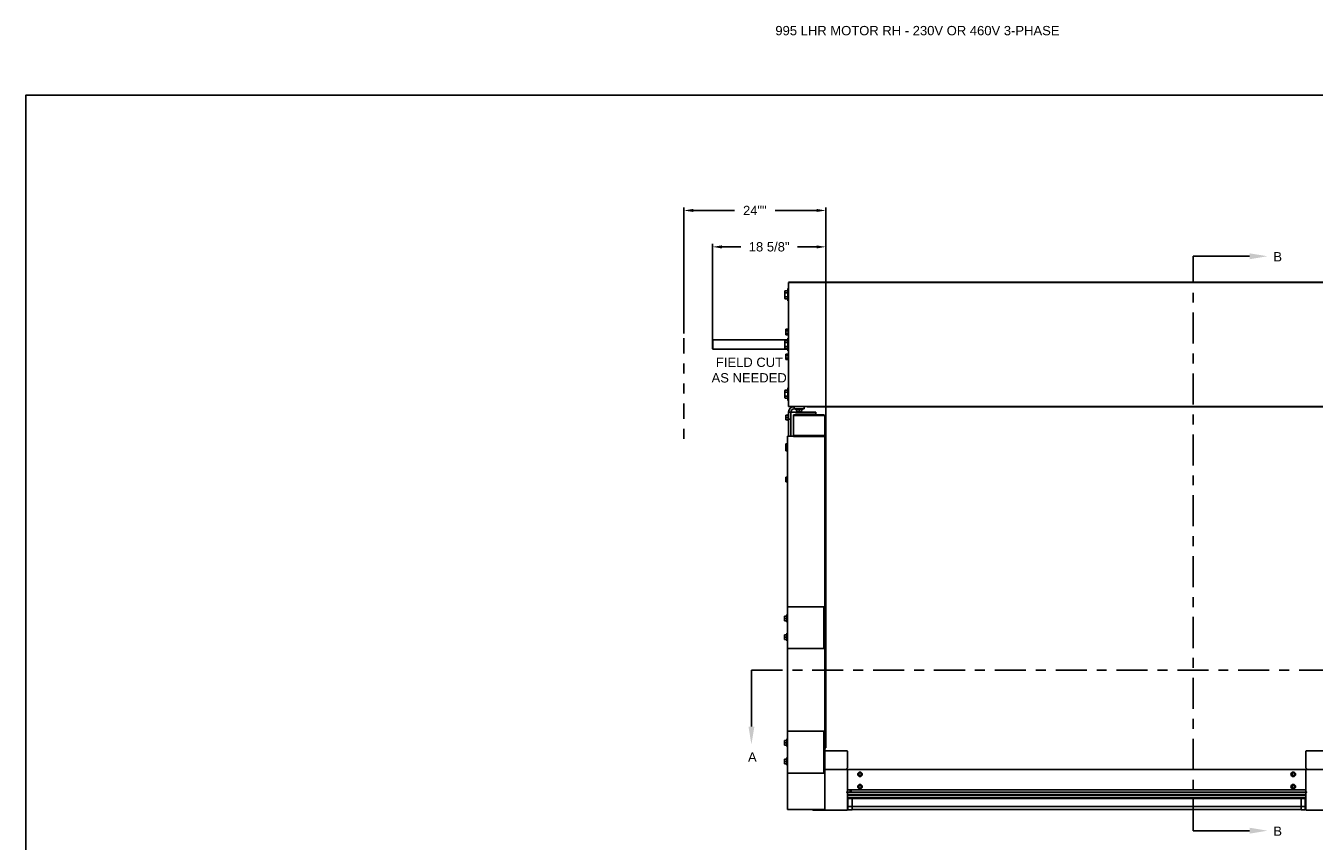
# Model space of a CAD drawing. Header units: inches. Extents: x 144.9 to 238.4, y 214.8 to 247.7.
# Tile 150 of 256: x 169.6 to 182.6, y 220 to 228.2. Entities that reach past the tile are written whole.
import ezdxf
from ezdxf import colors
from ezdxf.entities.mleader import LeaderData, LeaderLine
from ezdxf.math import Vec2, Vec3

# ---------------------------------------------------------------- set-up
doc = ezdxf.new("R2010")
doc.units = ezdxf.units.IN
doc.header["$LTSCALE"] = 0.25
doc.header["$MEASUREMENT"] = 0
doc.linetypes.add('CENTER', pattern=[2, 1.25, -0.25, 0.25, -0.25])
doc.linetypes.add('PHANTOM2', pattern=[1.25, 0.625, -0.125, 0.125, -0.125, 0.125, -0.125])
for name, color, linetype in [('ANNOTATIONS', 1, 'Continuous'), ('HIDDEN', 6, 'PHANTOM2'), ('MOTOR RH', 7, 'Continuous'), ('SECTION CUTS', 6, 'CENTER')]:
    doc.layers.add(name, color=color, linetype=linetype)
doc.styles.add('ARIAL', font='arial.ttf', dxfattribs={"height": 0.09375})
doc.styles.get("Standard").update_dxf_attribs({"font": 'romans.shx'})
doc.dimstyles.new('STANDARD$0', dxfattribs={"dimtxt": 0.09375, "dimasz": 0.09375, "dimexe": 0.03125, "dimexo": 0.046875, "dimgap": 0.09, "dimtad": 0, "dimtih": 1, "dimtoh": 1, "dimdec": 4, "dimzin": 0, "dimdsep": 46, "dimtxsty": 'ARIAL', "dimcen": 0.09, "dimadec": 0, "dimazin": 0, "dimtfac": 1, "dimtdec": 4, "dimtofl": 0, "dimtmove": 0, "dimatfit": 1, "dimfxl": 1, "dimtolj": 1, "dimtzin": 0, "dimarcsym": 0})

# ---------------------------------------------------------------- blocks, each defined once
blk = doc.blocks.new('*D63')
at = {"layer": 'ANNOTATIONS', "color": 0, "lineweight": -2, "transparency": 16777216}
for p, q in [((176.501, 225.033), (176.501, 225.999)), ((176.595, 225.968), (176.786, 225.968)), ((177.548, 225.968), (177.357, 225.968)), ((177.642, 223.849), (177.642, 225.999))]:
    blk.add_line(p, q, dxfattribs=at)
at = {"layer": 'ANNOTATIONS', "color": 0, "transparency": 16777216}
for points in [[(176.595, 225.983), (176.595, 225.952), (176.501, 225.968)], [(177.548, 225.983), (177.548, 225.952), (177.642, 225.968)]]:
    blk.add_solid(points, dxfattribs=at)
at = {"layer": 'defpoints', "color": 0, "transparency": 16777216}
for p in [(176.501, 225.968), (176.501, 224.986), (177.642, 223.802)]:
    blk.add_point(p, dxfattribs=at)
at = {"layer": 'ANNOTATIONS', "color": 0, "transparency": 16777216, "insert": (177.071, 225.968), "char_height": 0.09375, "attachment_point": 5, "style": 'ARIAL'}
blk.add_mtext('\\A1;18 5/8"', dxfattribs=at)
blk = doc.blocks.new('*D65')
at = {"layer": 'ANNOTATIONS', "color": 0, "lineweight": -2, "transparency": 16777216}
for p, q in [((176.213, 225.097), (176.213, 226.365)), ((176.307, 226.334), (176.723, 226.334)), ((177.548, 226.334), (177.132, 226.334)), ((177.642, 223.849), (177.642, 226.365))]:
    blk.add_line(p, q, dxfattribs=at)
at = {"layer": 'ANNOTATIONS', "color": 0, "transparency": 16777216}
for points in [[(176.307, 226.35), (176.307, 226.319), (176.213, 226.334)], [(177.548, 226.35), (177.548, 226.319), (177.642, 226.334)]]:
    blk.add_solid(points, dxfattribs=at)
at = {"layer": 'defpoints', "color": 0, "transparency": 16777216}
for p in [(177.642, 226.334), (176.213, 225.05), (177.642, 223.802)]:
    blk.add_point(p, dxfattribs=at)
at = {"layer": 'ANNOTATIONS', "color": 0, "transparency": 16777216, "insert": (176.927, 226.334), "char_height": 0.0938, "attachment_point": 5, "style": 'ARIAL'}
blk.add_mtext('\\A1;24""', dxfattribs=at)

msp = doc.modelspace()

# ---------------------------------------------------------------- linework, layer by layer
at = {"layer": 'defpoints'}
msp.add_lwpolyline([(190.323, 214.75854), (169.58887, 214.75854), (169.58887, 227.49365), (190.323, 227.49365)], close=True, dxfattribs=at)
at = {"layer": 'HIDDEN'}
msp.add_line((176.21281, 225.0499), (176.21281, 224.01921), dxfattribs=at)
at = {"layer": 'MOTOR RH'}
for p, q in [((177.23091, 225.52647), (177.22777, 225.52104)), ((177.26052, 225.52647), (177.23091, 225.52647)), ((177.26677, 225.54838), (177.26052, 225.54838)), ((177.26052, 225.42338), (177.26052, 225.54838)), ((177.26677, 225.61294), (183.06509, 225.61294)), ((177.26677, 225.61088), (183.06509, 225.61088)), ((177.26677, 225.61088), (177.26677, 224.36088)), ((177.22777, 225.52104), (177.22777, 225.45072)), ((177.22777, 225.45072), (177.23091, 225.44529)), ((177.26052, 225.50618), (177.23091, 225.50618)), ((177.26052, 225.46558), (177.23091, 225.46558)), ((177.26052, 225.44529), (177.23091, 225.44529)), ((177.26052, 225.42338), (177.26677, 225.42338)), ((177.24018, 225.13843), (177.23808, 225.13481)), ((177.23808, 225.13481), (177.23808, 225.08793)), ((177.26083, 225.13843), (177.24018, 225.13843)), ((177.26677, 225.14456), (177.26083, 225.14456)), ((177.26083, 225.07818), (177.26083, 225.14456)), ((176.50505, 225.03269), (176.50115, 225.02879)), ((176.50115, 224.94297), (176.50115, 225.02879)), ((177.26052, 225.03269), (176.50505, 225.03269)), ((176.50505, 225.03269), (176.50505, 224.93907)), ((177.23091, 225.02647), (177.22777, 225.02104)), ((177.22777, 225.02104), (177.22777, 224.95072)), ((177.26052, 225.02647), (177.23091, 225.02647)), ((177.26052, 225.00618), (177.23091, 225.00618)), ((177.23808, 225.08793), (177.24018, 225.0843)), ((177.26083, 225.1249), (177.24018, 225.1249)), ((177.26083, 225.09784), (177.24018, 225.09784)), ((177.26083, 225.0843), (177.24018, 225.0843)), ((177.26677, 225.04838), (177.26052, 225.04838)), ((177.26052, 224.92338), (177.26052, 225.04838)), ((177.26083, 225.07818), (177.26677, 225.07818)), ((176.50115, 224.94297), (176.50505, 224.93907)), ((176.50505, 224.93907), (177.26052, 224.93907)), ((177.22777, 224.95072), (177.23091, 224.94529)), ((177.26052, 224.96558), (177.23091, 224.96558)), ((177.26052, 224.94529), (177.23091, 224.94529)), ((177.24018, 224.88745), (177.23808, 224.88383)), ((177.23808, 224.88383), (177.23808, 224.83695)), ((177.26083, 224.88745), (177.24018, 224.88745)), ((177.26052, 224.92338), (177.26677, 224.92338)), ((177.26677, 224.89358), (177.26083, 224.89358)), ((177.26083, 224.8272), (177.26083, 224.89358)), ((177.23808, 224.83695), (177.24018, 224.83333)), ((177.26083, 224.87392), (177.24018, 224.87392)), ((177.26083, 224.84686), (177.24018, 224.84686)), ((177.26083, 224.83333), (177.24018, 224.83333)), ((177.26083, 224.8272), (177.26677, 224.8272)), ((177.23091, 224.52647), (177.22777, 224.52104)), ((177.22777, 224.52104), (177.22777, 224.45072)), ((177.26052, 224.52647), (177.23091, 224.52647)), ((177.26052, 224.50618), (177.23091, 224.50618)), ((177.26677, 224.54838), (177.26052, 224.54838)), ((177.26052, 224.42338), (177.26052, 224.54838)), ((177.22777, 224.45072), (177.23091, 224.44529)), ((177.26052, 224.46558), (177.23091, 224.46558)), ((177.26052, 224.44529), (177.23091, 224.44529)), ((177.26052, 224.42338), (177.26677, 224.42338)), ((177.26677, 224.36088), (183.06509, 224.36088)), ((177.32146, 224.33744), (177.32146, 224.36088)), ((177.42302, 224.33744), (177.42302, 224.36088)), ((177.45427, 224.35882), (177.45427, 224.36088)), ((177.45427, 224.35882), (182.87759, 224.35882)), ((177.64177, 224.35882), (177.64177, 220.92749)), ((177.23808, 224.22807), (177.23808, 224.27494)), ((177.26083, 224.27494), (177.24018, 224.27494)), ((177.26083, 224.2515), (177.24018, 224.2515)), ((177.26083, 224.22807), (177.24018, 224.22807)), ((177.26677, 224.28469), (177.26083, 224.28469)), ((177.26083, 224.21832), (177.26083, 224.28469)), ((177.54261, 224.30619), (177.26677, 224.30619)), ((177.26677, 224.06424), (177.26677, 224.30619)), ((177.29021, 224.23588), (177.26677, 224.23588)), ((177.29021, 224.06424), (177.29021, 224.30619)), ((177.60661, 224.27781), (177.31755, 224.27781)), ((177.31755, 224.05873), (177.31755, 224.27781)), ((177.31755, 224.2698), (177.63005, 224.2698)), ((177.32146, 224.33744), (177.42302, 224.33744)), ((177.33318, 224.33744), (177.33318, 224.33119)), ((177.4113, 224.33119), (177.33318, 224.33119)), ((177.33708, 224.29838), (177.54261, 224.29838)), ((177.3449, 224.29838), (177.3449, 224.30619)), ((177.3488, 224.33119), (177.3488, 224.31054)), ((177.3488, 224.30844), (177.39568, 224.30844)), ((177.37224, 224.33119), (177.37224, 224.31054)), ((177.39568, 224.33119), (177.39568, 224.31054)), ((177.4113, 224.33119), (177.4113, 224.33744)), ((177.54261, 224.30619), (177.54261, 224.27781)), ((177.63005, 220.30619), (177.63005, 224.2698)), ((177.26083, 224.21832), (177.26677, 224.21832)), ((177.23808, 223.91557), (177.23808, 223.98782)), ((177.25505, 223.98782), (177.24018, 223.98782)), ((177.25505, 220.30619), (177.25505, 224.06424)), ((177.31755, 224.06424), (177.25505, 224.06424)), ((177.31755, 224.06942), (177.63005, 224.06942)), ((177.63005, 224.05873), (177.31755, 224.05873)), ((177.63005, 224.06942), (177.63005, 224.06415)), ((177.63005, 224.06415), (177.63005, 224.05873)), ((177.24018, 223.939), (177.23966, 223.94094)), ((177.25505, 223.96438), (177.24018, 223.96438)), ((177.25505, 223.94094), (177.24018, 223.94094)), ((177.25505, 223.939), (177.24018, 223.939)), ((177.25505, 223.91557), (177.24018, 223.91557)), ((177.23808, 223.60307), (177.23808, 223.64994)), ((177.25505, 223.64994), (177.24018, 223.64994)), ((177.25505, 223.6265), (177.24018, 223.6265)), ((177.25505, 223.60307), (177.24018, 223.60307)), ((177.62258, 222.34727), (177.25505, 222.34727)), ((177.62258, 221.92607), (177.62258, 222.34727)), ((177.22605, 222.20698), (177.22605, 222.25385)), ((177.2488, 222.25385), (177.22815, 222.25385)), ((177.2488, 222.23042), (177.22815, 222.23042)), ((177.2488, 222.20698), (177.22815, 222.20698)), ((177.25505, 222.26948), (177.2488, 222.26948)), ((177.2488, 222.19135), (177.2488, 222.26948)), ((177.2488, 222.19135), (177.25505, 222.19135)), ((177.22605, 222.01948), (177.22605, 222.06635)), ((177.2488, 222.06635), (177.22815, 222.06635)), ((177.2488, 222.04292), (177.22815, 222.04292)), ((177.25505, 222.08198), (177.2488, 222.08198)), ((177.2488, 222.00385), (177.2488, 222.08198)), ((177.2488, 222.01948), (177.22815, 222.01948)), ((177.2488, 222.00385), (177.25505, 222.00385)), ((177.25505, 221.92607), (177.62258, 221.92607)), ((177.22605, 220.9555), (177.22605, 221.00237)), ((177.2488, 221.00237), (177.22815, 221.00237)), ((177.25505, 221.018), (177.2488, 221.018)), ((177.2488, 220.93987), (177.2488, 221.018)), ((177.62258, 221.09578), (177.25505, 221.09578)), ((177.62258, 220.67458), (177.62258, 221.09578)), ((177.2488, 220.97893), (177.22815, 220.97893)), ((177.2488, 220.9555), (177.22815, 220.9555)), ((177.2488, 220.93987), (177.25505, 220.93987)), ((177.63005, 220.92749), (177.64177, 220.92749)), ((177.63005, 220.89624), (177.85427, 220.89624)), ((177.86052, 220.88999), (177.86052, 220.72915)), ((182.47134, 220.88999), (182.47134, 220.72915)), ((182.70036, 220.89624), (182.47759, 220.89624)), ((177.22605, 220.768), (177.22605, 220.81487)), ((177.2488, 220.81487), (177.22815, 220.81487)), ((177.2488, 220.79143), (177.22815, 220.79143)), ((177.2488, 220.768), (177.22815, 220.768)), ((177.25505, 220.8305), (177.2488, 220.8305)), ((177.2488, 220.75237), (177.2488, 220.8305)), ((177.2488, 220.75237), (177.25505, 220.75237)), ((177.25505, 220.67458), (177.62258, 220.67458)), ((182.70036, 220.70874), (177.63005, 220.70874)), ((177.86052, 220.70874), (177.86052, 220.30874)), ((177.97091, 220.65583), (177.97718, 220.65101)), ((177.97299, 220.6715), (177.97195, 220.66366)), ((178.00013, 220.6679), (177.99386, 220.67271)), ((177.99805, 220.65223), (177.99909, 220.66006)), ((182.33173, 220.65583), (182.338, 220.65101)), ((182.33381, 220.6715), (182.33277, 220.66366)), ((182.36095, 220.6679), (182.35468, 220.67271)), ((182.35887, 220.65223), (182.35991, 220.66006)), ((182.47134, 220.70874), (182.47134, 220.30874)), ((177.86052, 220.50561), (182.47134, 220.50561)), ((177.86052, 220.48217), (182.47134, 220.48217)), ((177.89177, 220.50436), (177.88746, 220.49511)), ((177.88746, 220.49511), (177.88746, 220.48571)), ((177.89608, 220.49511), (177.88746, 220.49511)), ((177.89608, 220.49511), (177.89177, 220.50436)), ((177.89608, 220.48571), (177.89608, 220.49511)), ((177.97091, 220.53083), (177.97718, 220.52601)), ((177.97299, 220.5465), (177.97195, 220.53866)), ((178.00013, 220.5429), (177.99386, 220.54771)), ((177.99805, 220.52723), (177.99909, 220.53506)), ((182.33173, 220.53083), (182.338, 220.52601)), ((182.33381, 220.5465), (182.33277, 220.53866)), ((182.36095, 220.5429), (182.35468, 220.54771)), ((182.35887, 220.52723), (182.35991, 220.53506)), ((177.86052, 220.45874), (182.47134, 220.45874)), ((182.47134, 220.4568), (177.86052, 220.4568)), ((182.47134, 220.45432), (177.86052, 220.45432)), ((182.47134, 220.45251), (177.86052, 220.45251)), ((182.47134, 220.44809), (177.86052, 220.44809)), ((182.47134, 220.42526), (177.86052, 220.42526)), ((182.47134, 220.41901), (177.86052, 220.41901)), ((177.86409, 220.41838), (177.90654, 220.41838)), ((177.86409, 220.30273), (177.86409, 220.41838)), ((177.86409, 220.33718), (182.46777, 220.33718)), ((177.89177, 220.41838), (177.89177, 220.41901)), ((177.90654, 220.30273), (177.90654, 220.41838)), ((177.90654, 220.41765), (182.42533, 220.41765)), ((177.90654, 220.41715), (182.42533, 220.41715)), ((177.90654, 220.41666), (182.42533, 220.41666)), ((182.46777, 220.41838), (182.42533, 220.41838)), ((182.42533, 220.41838), (182.42533, 220.30273)), ((182.44009, 220.41838), (182.44009, 220.41901)), ((182.46777, 220.41838), (182.46777, 220.30273)), ((177.63005, 220.30619), (177.25505, 220.30619)), ((177.85427, 220.30249), (177.51677, 220.30249)), ((177.86409, 220.30273), (177.90654, 220.30273)), ((177.90654, 220.30642), (182.42533, 220.30642)), ((182.42533, 220.30273), (182.46777, 220.30273)), ((182.47759, 220.30249), (182.81509, 220.30249))]:
    msp.add_line(p, q, dxfattribs=at)
at = {"layer": 'MOTOR RH', "ltscale": 0.25}
msp.add_line((177.62258, 220.86224), (177.62258, 220.90813), dxfattribs=at)
at = {"layer": 'MOTOR RH', "flags": 128}
msp.add_lwpolyline([(177.63005, 224.2698), (177.6296, 224.27136), (177.62827, 224.27286), (177.6261, 224.27425), (177.62319, 224.27546), (177.61964, 224.27646), (177.61558, 224.2772), (177.61119, 224.27766), (177.60661, 224.27781)], dxfattribs=at)
at = {"layer": 'MOTOR RH'}
for centre, radius in [((177.98552, 220.66186), 0.02294), ((177.98552, 220.66186), 0.01369), ((182.34634, 220.66186), 0.02294), ((177.98552, 220.53686), 0.02294), ((182.34634, 220.53686), 0.02294)]:
    msp.add_circle(centre, radius, dxfattribs=at)
for centre, radius, start, end in [((177.32146, 224.30619), 0.05469, 90, 180), ((177.32146, 224.30619), 0.03125, 90, 180), ((177.85427, 220.88999), 0.00625, 0, 90), ((182.47759, 220.88999), 0.00625, 90, 180), ((177.85427, 220.72915), 0.00625, 296.3878, 0), ((182.47759, 220.72915), 0.00625, 180, 243.6122), ((177.86052, 220.71655), 0.00781, 116.3878, 270), ((182.34634, 220.66186), 0.01369, 52.448281, 352.448284), ((182.34634, 220.66186), 0.01369, 352.448281, 52.448281), ((182.47134, 220.71655), 0.00781, 270, 63.6122), ((177.86052, 220.48217), 0.00781, 90, 243.6122), ((177.85427, 220.46958), 0.00625, 0, 63.6122), ((177.98552, 220.53686), 0.01369, 112.448281, 52.448252), ((177.98552, 220.53686), 0.01369, 52.448281, 112.448281), ((182.34634, 220.53686), 0.01369, 352.448281, 232.448272), ((182.34634, 220.53686), 0.01369, 232.448281, 352.448284), ((182.47134, 220.48217), 0.00781, 296.3878, 90), ((182.47759, 220.46958), 0.00625, 116.3878, 180), ((177.51677, 220.36499), 0.0625, 250.17271, 270), ((177.85427, 220.30874), 0.00625, 270, 0), ((182.47759, 220.30874), 0.00625, 180, 270)]:
    msp.add_arc(centre, radius, start, end, dxfattribs=at)
msp.add_ellipse((177.60661, 224.06424), major_axis=(0.02344, 0), ratio=0.17632698, start_param=6.26292759, end_param=6.28326092, dxfattribs=at)
for points, knots in [([(177.22777, 225.51633), (177.22777, 225.51657), (177.2278, 225.51839), (177.22849, 225.52182), (177.2301, 225.52491), (177.23091, 225.52647)], [0, 0, 0, 0, 0.07010266, 0.53079095, 1, 1, 1, 1]), ([(177.23091, 225.50618), (177.23003, 225.50783), (177.22826, 225.51115), (177.22794, 225.51459), (177.22777, 225.51633)], [0, 0, 0, 0, 0.49545796, 1, 1, 1, 1]), ([(177.22777, 225.48588), (177.22781, 225.48746), (177.22791, 225.49166), (177.22888, 225.49849), (177.23023, 225.50361), (177.23091, 225.50618)], [0, 0, 0, 0, 0.22973043, 0.61267004, 1, 1, 1, 1]), ([(177.23091, 225.46558), (177.23053, 225.46696), (177.22944, 225.47094), (177.2281, 225.4777), (177.22788, 225.48314), (177.22777, 225.48588)], [0, 0, 0, 0, 0.2083045, 0.6015254, 1, 1, 1, 1]), ([(177.22777, 225.45543), (177.22777, 225.45567), (177.2278, 225.4575), (177.22849, 225.46093), (177.2301, 225.46402), (177.23091, 225.46558)], [0, 0, 0, 0, 0.07010266, 0.53079095, 1, 1, 1, 1]), ([(177.23091, 225.44529), (177.23003, 225.44693), (177.22826, 225.45026), (177.22794, 225.4537), (177.22777, 225.45543)], [0, 0, 0, 0, 0.49545796, 1, 1, 1, 1]), ([(177.23808, 225.13167), (177.23809, 225.13183), (177.2381, 225.13304), (177.23856, 225.13533), (177.23963, 225.13739), (177.24018, 225.13843)], [0, 0, 0, 0, 0.07009191, 0.5307854, 1, 1, 1, 1]), ([(177.22777, 225.01633), (177.22777, 225.01657), (177.2278, 225.01839), (177.22849, 225.02182), (177.2301, 225.02491), (177.23091, 225.02647)], [0, 0, 0, 0, 0.07010266, 0.53079095, 1, 1, 1, 1]), ([(177.23091, 225.00618), (177.23003, 225.00783), (177.22826, 225.01115), (177.22794, 225.01459), (177.22777, 225.01633)], [0, 0, 0, 0, 0.49545796, 1, 1, 1, 1]), ([(177.22777, 224.98588), (177.22781, 224.98746), (177.22791, 224.99166), (177.22888, 224.99849), (177.23023, 225.00361), (177.23091, 225.00618)], [0, 0, 0, 0, 0.22973043, 0.61267004, 1, 1, 1, 1]), ([(177.24018, 225.1249), (177.23959, 225.126), (177.23841, 225.12822), (177.23819, 225.13051), (177.23808, 225.13167)], [0, 0, 0, 0, 0.495457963, 1, 1, 1, 1]), ([(177.23808, 225.11137), (177.23811, 225.1125), (177.23822, 225.11708), (177.23933, 225.12154), (177.24018, 225.1249)], [0, 0, 0, 0, 0.24630627, 1, 1, 1, 1]), ([(177.24018, 225.09784), (177.23989, 225.09885), (177.23866, 225.10326), (177.23834, 225.10784), (177.23808, 225.11137)], [0, 0, 0, 0, 0.22936214, 1, 1, 1, 1]), ([(177.23808, 225.09107), (177.23809, 225.09123), (177.2381, 225.09245), (177.23856, 225.09474), (177.23963, 225.0968), (177.24018, 225.09784)], [0, 0, 0, 0, 0.07009191, 0.5307854, 1, 1, 1, 1]), ([(177.24018, 225.0843), (177.23959, 225.0854), (177.23841, 225.08762), (177.23819, 225.08991), (177.23808, 225.09107)], [0, 0, 0, 0, 0.49545796, 1, 1, 1, 1]), ([(177.23091, 224.96558), (177.23053, 224.96696), (177.22944, 224.97094), (177.2281, 224.9777), (177.22788, 224.98314), (177.22777, 224.98588)], [0, 0, 0, 0, 0.2083045, 0.6015254, 1, 1, 1, 1]), ([(177.22777, 224.95543), (177.22777, 224.95567), (177.2278, 224.9575), (177.22849, 224.96093), (177.2301, 224.96402), (177.23091, 224.96558)], [0, 0, 0, 0, 0.07010266, 0.53079095, 1, 1, 1, 1]), ([(177.23091, 224.94529), (177.23003, 224.94693), (177.22826, 224.95026), (177.22794, 224.9537), (177.22777, 224.95543)], [0, 0, 0, 0, 0.49545796, 1, 1, 1, 1]), ([(177.23808, 224.88069), (177.23809, 224.88085), (177.2381, 224.88206), (177.23856, 224.88435), (177.23963, 224.88641), (177.24018, 224.88745)], [0, 0, 0, 0, 0.07009191, 0.5307854, 1, 1, 1, 1]), ([(177.24018, 224.87392), (177.23959, 224.87502), (177.23841, 224.87724), (177.23819, 224.87953), (177.23808, 224.88069)], [0, 0, 0, 0, 0.49545796, 1, 1, 1, 1]), ([(177.23808, 224.86039), (177.23811, 224.86152), (177.23822, 224.8661), (177.23933, 224.87056), (177.24018, 224.87392)], [0, 0, 0, 0, 0.24630627, 1, 1, 1, 1]), ([(177.24018, 224.84686), (177.23989, 224.84787), (177.23866, 224.85228), (177.23834, 224.85686), (177.23808, 224.86039)], [0, 0, 0, 0, 0.22936214, 1, 1, 1, 1]), ([(177.23808, 224.84009), (177.23809, 224.84025), (177.2381, 224.84147), (177.23856, 224.84376), (177.23963, 224.84582), (177.24018, 224.84686)], [0, 0, 0, 0, 0.07009191, 0.5307854, 1, 1, 1, 1]), ([(177.24018, 224.83333), (177.23959, 224.83443), (177.23841, 224.83664), (177.23819, 224.83894), (177.23808, 224.84009)], [0, 0, 0, 0, 0.49545796, 1, 1, 1, 1]), ([(177.22777, 224.51633), (177.22777, 224.51657), (177.2278, 224.51839), (177.22849, 224.52182), (177.2301, 224.52491), (177.23091, 224.52647)], [0, 0, 0, 0, 0.07010266, 0.53079095, 1, 1, 1, 1]), ([(177.23091, 224.50618), (177.23003, 224.50783), (177.22826, 224.51115), (177.22794, 224.51459), (177.22777, 224.51633)], [0, 0, 0, 0, 0.49545796, 1, 1, 1, 1]), ([(177.22777, 224.48588), (177.22781, 224.48746), (177.22791, 224.49166), (177.22888, 224.49849), (177.23023, 224.50361), (177.23091, 224.50618)], [0, 0, 0, 0, 0.22973043, 0.61267004, 1, 1, 1, 1]), ([(177.23091, 224.46558), (177.23053, 224.46696), (177.22944, 224.47094), (177.2281, 224.4777), (177.22788, 224.48314), (177.22777, 224.48588)], [0, 0, 0, 0, 0.2083045, 0.6015254, 1, 1, 1, 1]), ([(177.22777, 224.45543), (177.22777, 224.45567), (177.2278, 224.4575), (177.22849, 224.46093), (177.2301, 224.46402), (177.23091, 224.46558)], [0, 0, 0, 0, 0.07010266, 0.53079095, 1, 1, 1, 1]), ([(177.23091, 224.44529), (177.23003, 224.44693), (177.22826, 224.45026), (177.22794, 224.4537), (177.22777, 224.45543)], [0, 0, 0, 0, 0.49545796, 1, 1, 1, 1]), ([(177.23808, 224.26322), (177.23809, 224.2635), (177.2381, 224.26561), (177.23856, 224.26957), (177.23963, 224.27314), (177.24018, 224.27494)], [0, 0, 0, 0, 0.07009191, 0.5307854, 1, 1, 1, 1]), ([(177.24018, 224.27494), (177.23933, 224.27494), (177.23822, 224.27494), (177.23811, 224.27494), (177.23808, 224.27494)], [0, 0, 0, 0, 0.75369373, 1, 1, 1, 1]), ([(177.24018, 224.2515), (177.23959, 224.25341), (177.23841, 224.25725), (177.23819, 224.26122), (177.23808, 224.26322)], [0, 0, 0, 0, 0.49545796, 1, 1, 1, 1]), ([(177.23808, 224.23979), (177.23809, 224.24006), (177.2381, 224.24217), (177.23856, 224.24613), (177.23963, 224.2497), (177.24018, 224.2515)], [0, 0, 0, 0, 0.07009191, 0.5307854, 1, 1, 1, 1]), ([(177.24018, 224.22807), (177.23959, 224.22997), (177.23841, 224.23381), (177.23819, 224.23778), (177.23808, 224.23979)], [0, 0, 0, 0, 0.49545796, 1, 1, 1, 1]), ([(177.23808, 224.22807), (177.23811, 224.22807), (177.23822, 224.22807), (177.23933, 224.22807), (177.24018, 224.22807)], [0, 0, 0, 0, 0.24630627, 1, 1, 1, 1]), ([(177.36052, 224.30844), (177.36024, 224.30844), (177.35814, 224.30846), (177.35417, 224.30892), (177.3506, 224.30999), (177.3488, 224.31054)], [0, 0, 0, 0, 0.07009191, 0.5307854, 1, 1, 1, 1]), ([(177.3488, 224.31054), (177.3488, 224.30969), (177.3488, 224.30857), (177.3488, 224.30847), (177.3488, 224.30844)], [0, 0, 0, 0, 0.753693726, 1, 1, 1, 1]), ([(177.37224, 224.31054), (177.37034, 224.30995), (177.36649, 224.30877), (177.36252, 224.30855), (177.36052, 224.30844)], [0, 0, 0, 0, 0.495457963, 1, 1, 1, 1]), ([(177.38396, 224.30844), (177.38368, 224.30844), (177.38158, 224.30846), (177.37761, 224.30892), (177.37404, 224.30999), (177.37224, 224.31054)], [0, 0, 0, 0, 0.07009191, 0.5307854, 1, 1, 1, 1]), ([(177.39568, 224.31054), (177.39377, 224.30995), (177.38993, 224.30877), (177.38596, 224.30855), (177.38396, 224.30844)], [0, 0, 0, 0, 0.49545796, 1, 1, 1, 1]), ([(177.39568, 224.30844), (177.39568, 224.30847), (177.39568, 224.30857), (177.39568, 224.30969), (177.39568, 224.31054)], [0, 0, 0, 0, 0.246306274, 1, 1, 1, 1]), ([(177.23808, 223.9761), (177.23809, 223.97638), (177.2381, 223.97848), (177.23856, 223.98245), (177.23963, 223.98602), (177.24018, 223.98782)], [0, 0, 0, 0, 0.07009191, 0.5307854, 1, 1, 1, 1]), ([(177.24018, 223.98782), (177.23933, 223.98782), (177.23822, 223.98782), (177.23811, 223.98782), (177.23808, 223.98782)], [0, 0, 0, 0, 0.75369373, 1, 1, 1, 1]), ([(177.24018, 223.96438), (177.23959, 223.96628), (177.23841, 223.97012), (177.23819, 223.9741), (177.23808, 223.9761)], [0, 0, 0, 0, 0.495457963, 1, 1, 1, 1]), ([(177.23808, 223.95266), (177.23809, 223.95294), (177.2381, 223.95504), (177.23856, 223.95901), (177.23963, 223.96258), (177.24018, 223.96438)], [0, 0, 0, 0, 0.070091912, 0.530785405, 1, 1, 1, 1]), ([(177.24018, 223.94094), (177.23959, 223.94285), (177.23841, 223.94669), (177.23819, 223.95066), (177.23808, 223.95266)], [0, 0, 0, 0, 0.49545796, 1, 1, 1, 1]), ([(177.23808, 223.94094), (177.23811, 223.94094), (177.23822, 223.94094), (177.23933, 223.94094), (177.24018, 223.94094)], [0, 0, 0, 0, 0.24630627, 1, 1, 1, 1]), ([(177.23808, 223.92729), (177.23809, 223.92756), (177.2381, 223.92967), (177.23856, 223.93363), (177.23963, 223.9372), (177.24018, 223.939)], [0, 0, 0, 0, 0.070091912, 0.530785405, 1, 1, 1, 1]), ([(177.24018, 223.91557), (177.23959, 223.91747), (177.23841, 223.92131), (177.23819, 223.92528), (177.23808, 223.92729)], [0, 0, 0, 0, 0.49545796, 1, 1, 1, 1]), ([(177.23808, 223.91557), (177.23811, 223.91557), (177.23822, 223.91557), (177.23933, 223.91557), (177.24018, 223.91557)], [0, 0, 0, 0, 0.246306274, 1, 1, 1, 1]), ([(177.23808, 223.63822), (177.23809, 223.6385), (177.2381, 223.64061), (177.23856, 223.64457), (177.23963, 223.64814), (177.24018, 223.64994)], [0, 0, 0, 0, 0.07009191, 0.5307854, 1, 1, 1, 1]), ([(177.24018, 223.64994), (177.23933, 223.64994), (177.23822, 223.64994), (177.23811, 223.64994), (177.23808, 223.64994)], [0, 0, 0, 0, 0.753693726, 1, 1, 1, 1]), ([(177.24018, 223.6265), (177.23959, 223.62841), (177.23841, 223.63225), (177.23819, 223.63622), (177.23808, 223.63822)], [0, 0, 0, 0, 0.49545796, 1, 1, 1, 1]), ([(177.23808, 223.61479), (177.23809, 223.61506), (177.2381, 223.61717), (177.23856, 223.62113), (177.23963, 223.6247), (177.24018, 223.6265)], [0, 0, 0, 0, 0.07009191, 0.5307854, 1, 1, 1, 1]), ([(177.24018, 223.60307), (177.23959, 223.60497), (177.23841, 223.60881), (177.23819, 223.61278), (177.23808, 223.61479)], [0, 0, 0, 0, 0.49545796, 1, 1, 1, 1]), ([(177.23808, 223.60307), (177.23811, 223.60307), (177.23822, 223.60307), (177.23933, 223.60307), (177.24018, 223.60307)], [0, 0, 0, 0, 0.246306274, 1, 1, 1, 1]), ([(177.22605, 222.24213), (177.22605, 222.24241), (177.22607, 222.24452), (177.22653, 222.24848), (177.2276, 222.25205), (177.22815, 222.25385)], [0, 0, 0, 0, 0.07009191, 0.5307854, 1, 1, 1, 1]), ([(177.22815, 222.25385), (177.2273, 222.25385), (177.22618, 222.25385), (177.22608, 222.25385), (177.22605, 222.25385)], [0, 0, 0, 0, 0.753693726, 1, 1, 1, 1]), ([(177.22815, 222.23042), (177.22756, 222.23232), (177.22638, 222.23616), (177.22616, 222.24013), (177.22605, 222.24213)], [0, 0, 0, 0, 0.49545796, 1, 1, 1, 1]), ([(177.22605, 222.2187), (177.22605, 222.21897), (177.22607, 222.22108), (177.22653, 222.22504), (177.2276, 222.22861), (177.22815, 222.23042)], [0, 0, 0, 0, 0.07009191, 0.5307854, 1, 1, 1, 1]), ([(177.22815, 222.20698), (177.22756, 222.20888), (177.22638, 222.21272), (177.22616, 222.21669), (177.22605, 222.2187)], [0, 0, 0, 0, 0.49545796, 1, 1, 1, 1]), ([(177.22605, 222.20698), (177.22608, 222.20698), (177.22618, 222.20698), (177.2273, 222.20698), (177.22815, 222.20698)], [0, 0, 0, 0, 0.246306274, 1, 1, 1, 1]), ([(177.22605, 222.05463), (177.22605, 222.05491), (177.22607, 222.05702), (177.22653, 222.06098), (177.2276, 222.06455), (177.22815, 222.06635)], [0, 0, 0, 0, 0.07009191, 0.5307854, 1, 1, 1, 1]), ([(177.22815, 222.06635), (177.2273, 222.06635), (177.22618, 222.06635), (177.22608, 222.06635), (177.22605, 222.06635)], [0, 0, 0, 0, 0.753693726, 1, 1, 1, 1]), ([(177.22815, 222.04292), (177.22756, 222.04482), (177.22638, 222.04866), (177.22616, 222.05263), (177.22605, 222.05463)], [0, 0, 0, 0, 0.49545796, 1, 1, 1, 1]), ([(177.22605, 222.0312), (177.22605, 222.03147), (177.22607, 222.03358), (177.22653, 222.03754), (177.2276, 222.04111), (177.22815, 222.04292)], [0, 0, 0, 0, 0.07009191, 0.5307854, 1, 1, 1, 1]), ([(177.22815, 222.01948), (177.22756, 222.02138), (177.22638, 222.02522), (177.22616, 222.02919), (177.22605, 222.0312)], [0, 0, 0, 0, 0.49545796, 1, 1, 1, 1]), ([(177.22605, 222.01948), (177.22608, 222.01948), (177.22618, 222.01948), (177.2273, 222.01948), (177.22815, 222.01948)], [0, 0, 0, 0, 0.246306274, 1, 1, 1, 1]), ([(177.22605, 220.99065), (177.22605, 220.99093), (177.22607, 220.99303), (177.22653, 220.997), (177.2276, 221.00057), (177.22815, 221.00237)], [0, 0, 0, 0, 0.07009191, 0.5307854, 1, 1, 1, 1]), ([(177.22815, 221.00237), (177.2273, 221.00237), (177.22618, 221.00237), (177.22608, 221.00237), (177.22605, 221.00237)], [0, 0, 0, 0, 0.753693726, 1, 1, 1, 1]), ([(177.22815, 220.97893), (177.22756, 220.98084), (177.22638, 220.98468), (177.22616, 220.98865), (177.22605, 220.99065)], [0, 0, 0, 0, 0.49545796, 1, 1, 1, 1]), ([(177.22605, 220.96722), (177.22605, 220.96749), (177.22607, 220.9696), (177.22653, 220.97356), (177.2276, 220.97713), (177.22815, 220.97893)], [0, 0, 0, 0, 0.07009191, 0.5307854, 1, 1, 1, 1]), ([(177.22815, 220.9555), (177.22756, 220.9574), (177.22638, 220.96124), (177.22616, 220.96521), (177.22605, 220.96722)], [0, 0, 0, 0, 0.49545796, 1, 1, 1, 1]), ([(177.22605, 220.9555), (177.22608, 220.9555), (177.22618, 220.9555), (177.2273, 220.9555), (177.22815, 220.9555)], [0, 0, 0, 0, 0.246306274, 1, 1, 1, 1]), ([(177.22605, 220.80315), (177.22605, 220.80343), (177.22607, 220.80553), (177.22653, 220.8095), (177.2276, 220.81307), (177.22815, 220.81487)], [0, 0, 0, 0, 0.07009191, 0.5307854, 1, 1, 1, 1]), ([(177.22815, 220.81487), (177.2273, 220.81487), (177.22618, 220.81487), (177.22608, 220.81487), (177.22605, 220.81487)], [0, 0, 0, 0, 0.753693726, 1, 1, 1, 1]), ([(177.22815, 220.79143), (177.22756, 220.79334), (177.22638, 220.79718), (177.22616, 220.80115), (177.22605, 220.80315)], [0, 0, 0, 0, 0.49545796, 1, 1, 1, 1]), ([(177.22605, 220.77972), (177.22605, 220.77999), (177.22607, 220.7821), (177.22653, 220.78606), (177.2276, 220.78963), (177.22815, 220.79143)], [0, 0, 0, 0, 0.07009191, 0.5307854, 1, 1, 1, 1]), ([(177.22815, 220.768), (177.22756, 220.7699), (177.22638, 220.77374), (177.22616, 220.77771), (177.22605, 220.77972)], [0, 0, 0, 0, 0.49545796, 1, 1, 1, 1]), ([(177.22605, 220.768), (177.22608, 220.768), (177.22618, 220.768), (177.2273, 220.768), (177.22815, 220.768)], [0, 0, 0, 0, 0.246306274, 1, 1, 1, 1]), ([(177.97195, 220.66366), (177.97193, 220.66348), (177.97158, 220.66083), (177.97123, 220.65824), (177.97091, 220.65583)], [0, 0, 0, 0, 0.0702068, 1, 1, 1, 1]), ([(177.98029, 220.67451), (177.97974, 220.67428), (177.97727, 220.67326), (177.97486, 220.67227), (177.97299, 220.6715)], [0, 0, 0, 0, 0.225728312, 1, 1, 1, 1]), ([(177.97718, 220.65101), (177.97733, 220.6509), (177.97944, 220.64927), (177.98152, 220.64768), (177.98344, 220.64619)], [0, 0, 0, 0, 0.0702068, 1, 1, 1, 1]), ([(177.9876, 220.67753), (177.98711, 220.67733), (177.98474, 220.67635), (177.98226, 220.67533), (177.98029, 220.67451)], [0, 0, 0, 0, 0.20320098, 1, 1, 1, 1]), ([(177.98344, 220.64619), (177.98531, 220.64697), (177.98772, 220.64796), (177.99019, 220.64898), (177.99075, 220.64921)], [0, 0, 0, 0, 0.77427169, 1, 1, 1, 1]), ([(177.99386, 220.67271), (177.99371, 220.67283), (177.9916, 220.67445), (177.98953, 220.67605), (177.9876, 220.67753)], [0, 0, 0, 0, 0.0702068, 1, 1, 1, 1]), ([(177.99075, 220.64921), (177.99272, 220.65003), (177.99519, 220.65105), (177.99757, 220.65203), (177.99805, 220.65223)], [0, 0, 0, 0, 0.79679902, 1, 1, 1, 1]), ([(177.99909, 220.66006), (177.99911, 220.66025), (177.99946, 220.66289), (177.99981, 220.66549), (178.00013, 220.6679)], [0, 0, 0, 0, 0.070206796, 1, 1, 1, 1]), ([(182.33277, 220.66366), (182.33275, 220.66348), (182.3324, 220.66083), (182.33205, 220.65824), (182.33173, 220.65583)], [0, 0, 0, 0, 0.0702068, 1, 1, 1, 1]), ([(182.34111, 220.67451), (182.34055, 220.67428), (182.33808, 220.67326), (182.33567, 220.67227), (182.33381, 220.6715)], [0, 0, 0, 0, 0.225728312, 1, 1, 1, 1]), ([(182.338, 220.65101), (182.33815, 220.6509), (182.34026, 220.64927), (182.34233, 220.64768), (182.34426, 220.64619)], [0, 0, 0, 0, 0.0702068, 1, 1, 1, 1]), ([(182.34842, 220.67753), (182.34793, 220.67733), (182.34556, 220.67635), (182.34308, 220.67533), (182.34111, 220.67451)], [0, 0, 0, 0, 0.20320098, 1, 1, 1, 1]), ([(182.34426, 220.64619), (182.34613, 220.64697), (182.34854, 220.64796), (182.35101, 220.64898), (182.35157, 220.64921)], [0, 0, 0, 0, 0.77427169, 1, 1, 1, 1]), ([(182.35468, 220.67271), (182.35453, 220.67283), (182.35242, 220.67445), (182.35034, 220.67605), (182.34842, 220.67753)], [0, 0, 0, 0, 0.0702068, 1, 1, 1, 1]), ([(182.35157, 220.64921), (182.35354, 220.65003), (182.35601, 220.65105), (182.35839, 220.65203), (182.35887, 220.65223)], [0, 0, 0, 0, 0.79679902, 1, 1, 1, 1]), ([(182.35991, 220.66006), (182.35993, 220.66025), (182.36028, 220.66289), (182.36063, 220.66549), (182.36095, 220.6679)], [0, 0, 0, 0, 0.0702068, 1, 1, 1, 1]), ([(177.97195, 220.53866), (177.97193, 220.53848), (177.97158, 220.53583), (177.97123, 220.53324), (177.97091, 220.53083)], [0, 0, 0, 0, 0.0702068, 1, 1, 1, 1]), ([(177.98029, 220.54951), (177.97974, 220.54928), (177.97727, 220.54826), (177.97486, 220.54727), (177.97299, 220.5465)], [0, 0, 0, 0, 0.225728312, 1, 1, 1, 1]), ([(177.97718, 220.52601), (177.97733, 220.5259), (177.97944, 220.52427), (177.98152, 220.52268), (177.98344, 220.52119)], [0, 0, 0, 0, 0.0702068, 1, 1, 1, 1]), ([(177.9876, 220.55253), (177.98711, 220.55233), (177.98474, 220.55135), (177.98226, 220.55033), (177.98029, 220.54951)], [0, 0, 0, 0, 0.20320098, 1, 1, 1, 1]), ([(177.98344, 220.52119), (177.98531, 220.52197), (177.98772, 220.52296), (177.99019, 220.52398), (177.99075, 220.52421)], [0, 0, 0, 0, 0.77427169, 1, 1, 1, 1]), ([(177.99386, 220.54771), (177.99371, 220.54783), (177.9916, 220.54945), (177.98953, 220.55105), (177.9876, 220.55253)], [0, 0, 0, 0, 0.0702068, 1, 1, 1, 1]), ([(177.99075, 220.52421), (177.99272, 220.52503), (177.99519, 220.52605), (177.99757, 220.52703), (177.99805, 220.52723)], [0, 0, 0, 0, 0.79679902, 1, 1, 1, 1]), ([(177.99909, 220.53506), (177.99911, 220.53525), (177.99946, 220.53789), (177.99981, 220.54049), (178.00013, 220.5429)], [0, 0, 0, 0, 0.070206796, 1, 1, 1, 1]), ([(182.33277, 220.53866), (182.33275, 220.53848), (182.3324, 220.53583), (182.33205, 220.53324), (182.33173, 220.53083)], [0, 0, 0, 0, 0.0702068, 1, 1, 1, 1]), ([(182.34111, 220.54951), (182.34055, 220.54928), (182.33808, 220.54826), (182.33567, 220.54727), (182.33381, 220.5465)], [0, 0, 0, 0, 0.225728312, 1, 1, 1, 1]), ([(182.338, 220.52601), (182.33815, 220.5259), (182.34026, 220.52427), (182.34233, 220.52268), (182.34426, 220.52119)], [0, 0, 0, 0, 0.0702068, 1, 1, 1, 1]), ([(182.34842, 220.55253), (182.34793, 220.55233), (182.34556, 220.55135), (182.34308, 220.55033), (182.34111, 220.54951)], [0, 0, 0, 0, 0.20320098, 1, 1, 1, 1]), ([(182.34426, 220.52119), (182.34613, 220.52197), (182.34854, 220.52296), (182.35101, 220.52398), (182.35157, 220.52421)], [0, 0, 0, 0, 0.77427169, 1, 1, 1, 1]), ([(182.35468, 220.54771), (182.35453, 220.54783), (182.35242, 220.54945), (182.35034, 220.55105), (182.34842, 220.55253)], [0, 0, 0, 0, 0.0702068, 1, 1, 1, 1]), ([(182.35157, 220.52421), (182.35354, 220.52503), (182.35601, 220.52605), (182.35839, 220.52703), (182.35887, 220.52723)], [0, 0, 0, 0, 0.79679902, 1, 1, 1, 1]), ([(182.35991, 220.53506), (182.35993, 220.53525), (182.36028, 220.53789), (182.36063, 220.54049), (182.36095, 220.5429)], [0, 0, 0, 0, 0.0702068, 1, 1, 1, 1])]:
    msp.add_open_spline(points, degree=3, knots=knots, dxfattribs=at)
at = {"layer": 'SECTION CUTS'}
for p, q in [((181.33798, 220.0943), (181.33798, 225.87345)), ((176.89275, 221.71057), (183.38674, 221.71057))]:
    msp.add_line(p, q, dxfattribs=at)

# ---------------------------------------------------------------- texts
at = {"layer": 'ANNOTATIONS', "insert": (177.13351, 228.19059), "char_height": 0.09375, "width": 6.6097632, "attachment_point": 1, "line_spacing_factor": 0.86134, "style": 'ARIAL'}
msp.add_mtext('995 LHR MOTOR RH - 230V OR 460V 3-PHASE', dxfattribs=at)
at = {"layer": 'ANNOTATIONS', "insert": (176.44882, 224.85375), "char_height": 0.09375, "width": 0.8354983, "attachment_point": 1, "style": 'ARIAL'}
msp.add_mtext('\\pi0.08607;FIELD CUT \\P\\pi0.04278;AS NEEDED', dxfattribs=at)
at = {"layer": 'SECTION CUTS', "style": 'ARIAL'}
for s, p in [('B', (182.14601, 225.82175)), ('A', (176.85827, 220.78814)), ('B', (182.14601, 220.04261))]:
    msp.add_text(s, height=0.09375, dxfattribs=at).set_placement(p)

# ---------------------------------------------------------------- dimensions: what is measured, and where the dimension line sits
at = {"layer": 'ANNOTATIONS'}
for base, p1, p2, text, picture, middle in [((177.64177, 226.33417), (176.21281, 225.0499), (177.64177, 223.80249), '24""', '*D65', (176.92729, 226.33417)), ((176.50115, 225.96781), (177.64177, 223.80249), (176.50115, 224.98588), '18 5/8"', '*D63', (177.07146, 225.96781))]:
    dim = msp.add_linear_dim(base=base, p1=p1, p2=p2, text=text, dimstyle='STANDARD$0', dxfattribs=at)
    dim.commit()
    dim.dimension.update_dxf_attribs({"geometry": picture, "text_midpoint": middle, "dimtype": 160})

# ---------------------------------------------------------------- leaders
at = {"layer": 'SECTION CUTS'}
ml = msp.add_multileader_mtext('Standard', dxfattribs=at)
ml.set_content('', color=256)
ml.set_leader_properties()
ml.build(insert=Vec2(0, 0))
ml.multileader.update_dxf_attribs({"dogleg_length": 0, "arrow_head_size": 0.18})
ctx = ml.context
ctx.base_point, ctx.char_height, ctx.arrow_head_size, ctx.landing_gap_size, ctx.plane_origin, ctx.plane_x_axis, ctx.plane_y_axis = Vec3(181.33798, 225.87345), 0.18, 0.18, 0, Vec3(182.0875, 225.87345), Vec3(0, 1), Vec3(-1, 0)
notes = []
notes.append((ctx, [(0, (1, 1, 0), (181.33798, 225.87345), (1, 0), 0, [(0, [(182.0875, 225.87345)], 0, [])])]))
ctx.mtext.insert, ctx.mtext.text_direction, ctx.mtext.rotation, ctx.mtext.flow_direction = Vec3(181.24798, 225.87345), Vec3(0, 1), 1.57079633, 5
ml = msp.add_multileader_mtext('Standard', dxfattribs=at)
ml.set_content('', color=256)
ml.set_leader_properties()
ml.build(insert=Vec2(0, 0))
ml.multileader.update_dxf_attribs({"dogleg_length": 0, "arrow_head_size": 0.18})
ctx = ml.context
ctx.base_point, ctx.char_height, ctx.arrow_head_size, ctx.landing_gap_size, ctx.plane_origin = Vec3(176.89275, 221.71057), 0.18, 0.18, 0, Vec3(176.89275, 220.96105)
notes.append((ctx, [(0, (1, 1, 0), (176.89275, 221.71057), (1, 0), 0, [(0, [(176.89275, 220.96105)], 0, [])])]))
ctx.mtext.insert, ctx.mtext.flow_direction = Vec3(176.89275, 221.80057), 5
ml = msp.add_multileader_mtext('Standard', dxfattribs=at)
ml.set_content('', color=256)
ml.set_leader_properties()
ml.build(insert=Vec2(0, 0))
ml.multileader.update_dxf_attribs({"dogleg_length": 0, "arrow_head_size": 0.18})
ctx = ml.context
ctx.base_point, ctx.char_height, ctx.arrow_head_size, ctx.landing_gap_size, ctx.plane_origin, ctx.plane_x_axis, ctx.plane_y_axis = Vec3(181.33798, 220.0943), 0.18, 0.18, 0, Vec3(182.0875, 220.0943), Vec3(0, 1), Vec3(-1, 0)
notes.append((ctx, [(0, (1, 1, 0), (181.33798, 220.0943), (1, 0), 0, [(0, [(182.0875, 220.0943)], 0, [])])]))
ctx.mtext.insert, ctx.mtext.text_direction, ctx.mtext.rotation, ctx.mtext.flow_direction = Vec3(181.24798, 220.0943), Vec3(0, 1), 1.57079633, 5
for ctx, leaders in notes:
    for number, flags, end, landing, length, lines in leaders:
        leader = LeaderData()
        leader.index, (leader.has_last_leader_line, leader.has_dogleg_vector, leader.attachment_direction) = number, flags
        leader.last_leader_point, leader.dogleg_vector, leader.dogleg_length = Vec3(end), Vec3(landing), length
        for number, points, colour, breaks in lines:
            line = LeaderLine()
            line.index, line.vertices, line.color, line.breaks = number, Vec3.list(points), colors.encode_raw_color(colour), breaks
            leader.lines.append(line)
        ctx.leaders.append(leader)

doc.saveas('drawing.dxf')
